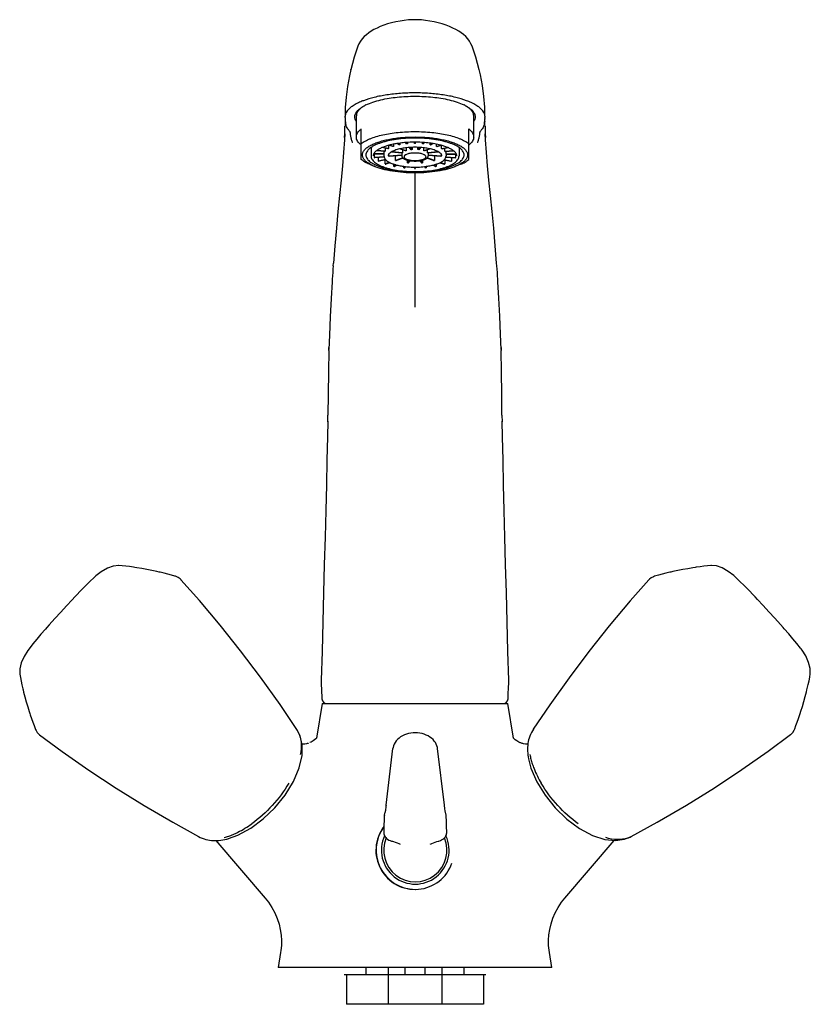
# Model space of a CAD drawing. Header units: millimetres. Extents: x 8 to 375, y -5 to 381.
# Tile 3 of 4: x 8 to 170, y 179 to 381. Entities that reach past the tile are written whole.
import ezdxf

# ---------------------------------------------------------------- set-up
doc = ezdxf.new("R2010")
doc.units = ezdxf.units.MM
doc.header["$LTSCALE"] = 23.1
doc.layers.get('0').update_dxf_attribs({"linetype": 'CONTINUOUS'})
doc.layers.add('ACHSEN', color=7, linetype='CONTINUOUS')
doc.layers.add('FLAECHEN', color=7, linetype='CONTINUOUS')

msp = doc.modelspace()

# ---------------------------------------------------------------- linework, layer by layer
at = {"color": 7, "linetype": 'CONTINUOUS'}
for p, q in [((74.72, 361), (74.72, 361.05)), ((74.72, 360.81), (74.72, 360.92)), ((77.02, 356.82), (77.02, 361.14)), ((101.02, 356.82), (101.02, 361.14)), ((103.32, 360.92), (103.31, 360.81)), ((103.31, 360.6), (103.31, 360.48)), ((74.71, 359.96), (74.71, 359.94)), ((74.71, 359.69), (74.71, 359.69)), ((78.02, 352.19), (78.02, 358.46)), ((100.02, 352.19), (100.02, 358.46)), ((103.32, 359.96), (103.32, 359.94)), ((103.33, 359.69), (103.33, 359.69)), ((79.93, 354.62), (80.02, 354.54)), ((80.02, 354.68), (80.02, 352.96)), ((83.47, 354.4), (82.24, 354.64)), ((83.57, 354.45), (82.37, 354.69)), ((82.91, 354.51), (82.91, 353.93)), ((83.57, 355.1), (83.57, 354.45)), ((84.46, 354.85), (83.66, 355.12)), ((84.6, 354.9), (83.82, 355.16)), ((84.6, 355.34), (84.6, 354.9)), ((85.76, 355.2), (85.31, 355.47)), ((85.93, 355.24), (85.49, 355.5)), ((85.93, 355.56), (85.93, 355.24)), ((87.18, 354.02), (86.01, 354.41)), ((87.28, 355.43), (87.08, 355.68)), ((87.18, 354.61), (87.18, 354.02)), ((87.47, 355.45), (87.28, 355.69)), ((87.47, 355.71), (87.47, 355.45)), ((88.22, 354.22), (87.87, 354.67)), ((88.42, 354.24), (88.07, 354.68)), ((88.42, 354.7), (88.42, 354.24)), ((88.92, 355.51), (88.92, 355.75)), ((89.12, 355.51), (89.12, 355.75)), ((89.62, 354.24), (89.62, 354.7)), ((89.97, 354.68), (89.62, 354.24)), ((90.16, 354.67), (89.81, 354.22)), ((90.56, 355.45), (90.56, 355.71)), ((90.56, 355.45), (90.76, 355.69)), ((90.76, 355.43), (90.95, 355.68)), ((90.85, 354.02), (90.85, 354.61)), ((92.02, 354.41), (90.85, 354.02)), ((92.1, 355.24), (92.1, 355.56)), ((92.1, 355.24), (92.55, 355.5)), ((92.28, 355.2), (92.73, 355.47)), ((93.44, 354.9), (93.44, 355.34)), ((93.44, 354.9), (94.21, 355.16)), ((93.58, 354.85), (94.37, 355.12)), ((94.47, 354.45), (94.47, 355.1)), ((94.47, 354.45), (95.66, 354.69)), ((94.57, 354.4), (95.79, 354.64)), ((95.12, 353.93), (95.12, 354.51)), ((98.02, 354.68), (98.02, 352.96)), ((98.1, 354.62), (98.02, 354.54)), ((82.67, 353.31), (80.54, 353.31)), ((82.67, 353.37), (80.57, 353.37)), ((80.73, 352.62), (80.73, 353.31)), ((82.68, 352.79), (80.73, 352.62)), ((82.7, 352.73), (80.78, 352.55)), ((82.86, 353.87), (81.15, 354.02)), ((82.91, 353.93), (81.23, 354.09)), ((81.56, 351.91), (81.56, 352.62)), ((82.67, 353.89), (82.67, 353.37)), ((82.67, 353.34), (82.67, 352.96)), ((83.68, 352.89), (83.68, 353.36)), ((86.32, 353.13), (83.68, 352.89)), ((86.32, 353.06), (83.73, 352.82)), ((86.38, 353.54), (84.16, 353.75)), ((86.44, 353.61), (84.26, 353.81)), ((85.06, 352.03), (85.06, 352.94)), ((86.52, 352.53), (85.06, 352.03)), ((86.6, 352.47), (85.2, 351.99)), ((87.04, 353.97), (85.84, 354.38)), ((86.32, 353.55), (86.32, 352.96)), ((86.44, 354.17), (86.44, 353.61)), ((92.19, 354.38), (91, 353.97)), ((92.83, 351.99), (91.43, 352.47)), ((92.98, 352.03), (91.51, 352.53)), ((91.6, 353.61), (91.6, 354.17)), ((93.77, 353.81), (91.6, 353.61)), ((93.88, 353.75), (91.65, 353.54)), ((91.72, 353.55), (91.72, 352.96)), ((94.35, 352.89), (91.72, 353.13)), ((94.3, 352.82), (91.72, 353.06)), ((92.98, 352.94), (92.98, 352.03)), ((94.35, 353.36), (94.35, 352.89)), ((95.12, 353.93), (96.8, 354.09)), ((95.18, 353.87), (96.88, 354.02)), ((95.33, 352.73), (97.25, 352.55)), ((95.35, 352.79), (97.3, 352.62)), ((95.37, 353.37), (95.37, 353.89)), ((95.37, 353.37), (97.46, 353.37)), ((95.37, 353.34), (95.37, 352.96)), ((95.37, 353.31), (97.49, 353.31)), ((96.47, 352.62), (96.47, 351.91)), ((97.3, 353.31), (97.3, 352.62)), ((79.7, 351.24), (80.67, 350.83)), ((83.01, 352.19), (81.56, 351.91)), ((83.08, 352.13), (81.66, 351.85)), ((82.9, 351.3), (82.9, 352.09)), ((83.83, 351.61), (82.9, 351.3)), ((83.94, 351.55), (83.04, 351.25)), ((84.66, 350.82), (84.66, 351.27)), ((85.16, 351.12), (84.66, 350.82)), ((84.83, 350.79), (85.31, 351.08)), ((86.71, 350.52), (86.71, 350.81)), ((86.91, 350.79), (86.71, 350.52)), ((87.1, 350.76), (86.9, 350.51)), ((87.5, 351.53), (87.5, 352.08)), ((87.87, 352), (87.5, 351.53)), ((87.69, 351.51), (88.05, 351.97)), ((88.92, 350.66), (88.92, 350.42)), ((89.12, 350.42), (89.12, 350.66)), ((89.98, 351.97), (90.34, 351.51)), ((90.54, 351.53), (90.17, 352)), ((90.54, 352.08), (90.54, 351.53)), ((90.93, 350.76), (91.13, 350.51)), ((91.12, 350.79), (91.33, 350.52)), ((91.33, 350.81), (91.33, 350.52)), ((92.72, 351.08), (93.21, 350.79)), ((92.88, 351.12), (93.38, 350.82)), ((93.38, 351.27), (93.38, 350.82)), ((94.09, 351.55), (94.99, 351.25)), ((94.21, 351.61), (95.13, 351.3)), ((94.96, 352.13), (96.37, 351.85)), ((95.02, 352.19), (96.47, 351.91)), ((95.13, 352.09), (95.13, 351.3)), ((98.33, 351.24), (97.36, 350.83)), ((71.19, 298.6), (71.22, 299.92)), ((106.81, 299.92), (106.84, 298.6)), ((41.15, 266.27), (41.16, 266.26)), ((136.83, 266.23), (136.83, 266.24)), ((138.02, 266.98), (138.02, 266.98)), ((70.02, 240.95), (108.02, 240.95)), ((11.39, 235.67), (11.39, 235.67)), ((113.22, 235.72), (113.23, 235.74)), ((12.24, 234.54), (12.24, 234.55)), ((165.83, 234.6), (165.82, 234.59)), ((83.1, 220.18), (84.5, 231.74)), ((95.03, 220.18), (93.63, 231.74)), ((110.8, 232.85), (110.79, 232.86)), ((82.77, 218.12), (82.89, 218.76)), ((95.37, 218.12), (95.24, 218.76)), ((44.75, 213.77), (44.73, 213.78)), ((84.4, 212.79), (84.4, 212.79)), ((85.97, 212.19), (85.97, 212.19)), ((92.16, 212.19), (92.16, 212.19)), ((93.74, 212.79), (93.74, 212.79)), ((58.37, 201.18), (58.37, 201.18)), ((119.67, 201.18), (119.67, 201.18)), ((61.53, 190.03), (61.53, 190.02)), ((116.5, 190.03), (116.5, 190.02)), ((117.02, 186.95), (61.02, 186.95)), ((103.52, 185.45), (74.52, 185.45)), ((103.02, 179.45), (75.02, 179.45))]:
    msp.add_line(p, q, dxfattribs=at)
at = {"color": 2, "linetype": 'CONTINUOUS'}
for p, q in [((75.02, 185.45), (75.02, 179.45)), ((79.02, 185.45), (79.02, 186.95)), ((83.52, 186.95), (83.52, 179.45)), ((87.02, 185.45), (87.02, 186.95)), ((91.02, 186.95), (91.02, 185.45)), ((94.52, 186.95), (94.52, 179.45)), ((99.02, 186.95), (99.02, 185.45)), ((103.02, 185.45), (103.02, 179.45))]:
    msp.add_line(p, q, dxfattribs=at)
at = {"color": 7, "linetype": 'CONTINUOUS'}
for points in [[(28.41, 269.18), (27.3, 269.07), (26.09, 268.63), (24.84, 267.91), (23.73, 267.06), (23.47, 266.83)], [(31.73, 268.79), (31.45, 268.84), (30.63, 268.96), (29.85, 269.05), (29.12, 269.13), (28.39, 269.18)], [(36.67, 267.85), (36.21, 267.95), (35.19, 268.17), (34.17, 268.37), (33.15, 268.55), (32.12, 268.73), (31.73, 268.79)], [(40.01, 266.98), (39.91, 267.01), (39.2, 267.22), (38.45, 267.42), (37.68, 267.62), (36.89, 267.8), (36.67, 267.85)], [(141.36, 267.85), (141.11, 267.8), (140.33, 267.61), (139.57, 267.42), (138.82, 267.21), (138.02, 266.98)], [(146.3, 268.79), (145.85, 268.72), (144.83, 268.54), (143.8, 268.35), (142.78, 268.15), (141.77, 267.94), (141.36, 267.85)], [(149.65, 269.18), (149.55, 269.18), (148.87, 269.12), (148.13, 269.05), (147.35, 268.95), (146.53, 268.83), (146.3, 268.79)], [(154.56, 266.83), (154.23, 267.13), (153.11, 267.98), (151.87, 268.68), (150.69, 269.09), (149.63, 269.18)], [(23.47, 266.83), (23.36, 266.72), (22.49, 265.89), (21.59, 265), (20.67, 264.06), (19.72, 263.06), (19.45, 262.77)], [(41.16, 266.26), (40.97, 266.45), (40.58, 266.73), (40.13, 266.94), (40.01, 266.98)], [(64.83, 235.67), (61.42, 240.73), (57.43, 246.35), (53.35, 251.76), (49.18, 256.99), (44.93, 262.03), (41.15, 266.27)], [(136.83, 266.24), (133.06, 261.98), (128.76, 256.87), (124.58, 251.63), (120.52, 246.24), (116.59, 240.72), (113.22, 235.72)], [(138.02, 266.98), (137.79, 266.9), (137.35, 266.67), (136.97, 266.38), (136.83, 266.23)], [(158.58, 262.77), (158.26, 263.12), (157.31, 264.12), (156.38, 265.07), (155.48, 265.95), (154.56, 266.83)], [(19.45, 262.77), (18.92, 262.2), (17.73, 260.92), (16.55, 259.63), (15.37, 258.33), (14.2, 257.04), (13.74, 256.52)], [(164.3, 256.52), (163.78, 257.1), (162.6, 258.4), (161.42, 259.7), (160.24, 260.99), (159.05, 262.27), (158.58, 262.77)], [(13.74, 256.52), (13.42, 256.17), (12.51, 255.13), (11.65, 254.13), (10.85, 253.15), (10.06, 252.15)], [(167.98, 252.15), (167.88, 252.28), (167.13, 253.22), (166.33, 254.19), (165.47, 255.2), (164.55, 256.24), (164.3, 256.52)], [(10.06, 252.15), (9.79, 251.79), (9.04, 250.61), (8.46, 249.31), (8.15, 248.09), (8.16, 247.03)], [(169.88, 247.03), (169.87, 248.14), (169.54, 249.38), (168.93, 250.7), (168.18, 251.88), (167.98, 252.15)], [(8.15, 247.05), (8.17, 246.96), (8.29, 246.28), (8.43, 245.55), (8.6, 244.78), (8.79, 243.98), (8.85, 243.76)], [(69.85, 245.77), (69.85, 245.65), (69.85, 245.41), (69.85, 245.16), (69.85, 245.1)], [(108.18, 245.1), (108.18, 245.25), (108.19, 245.49), (108.18, 245.74), (108.18, 245.77)], [(169.19, 243.76), (169.26, 244.03), (169.45, 244.83), (169.62, 245.6), (169.76, 246.33), (169.88, 247.05)], [(8.84, 243.76), (8.96, 243.31), (9.23, 242.31), (9.51, 241.3), (9.8, 240.31), (10.1, 239.31), (10.22, 238.92)], [(167.81, 238.92), (167.95, 239.37), (168.26, 240.36), (168.55, 241.36), (168.82, 242.37), (169.09, 243.37), (169.19, 243.76)], [(10.22, 238.92), (10.3, 238.68), (10.55, 237.91), (10.82, 237.17), (11.09, 236.44), (11.39, 235.67)], [(166.64, 235.67), (166.68, 235.76), (166.95, 236.46), (167.22, 237.18), (167.49, 237.93), (167.74, 238.71), (167.81, 238.92)], [(11.39, 235.67), (11.5, 235.44), (11.76, 235.03), (12.08, 234.67), (12.24, 234.54)], [(62.45, 222.25), (64.13, 224.99), (65.33, 227.78), (65.92, 230.36), (65.94, 232.54), (65.52, 234.33), (64.82, 235.66)], [(165.82, 234.59), (166.02, 234.76), (166.35, 235.13), (166.59, 235.56), (166.64, 235.67)], [(12.24, 234.55), (16.81, 231.18), (22.29, 227.35), (27.89, 223.65), (33.62, 220.09), (39.47, 216.68), (44.75, 213.77)], [(68.97, 234.06), (68.99, 234.11), (68.99, 234.1), (68.94, 234.04), (68.85, 233.91), (68.71, 233.75), (68.49, 233.55), (68.19, 233.32), (67.78, 233.08), (67.52, 232.96)], [(93.63, 231.74), (93.6, 231.94), (93.51, 232.29), (93.37, 232.63), (93.19, 232.97), (92.97, 233.29), (92.7, 233.59), (92.4, 233.86), (92.06, 234.11), (91.7, 234.33), (91.3, 234.52), (90.88, 234.68), (90.45, 234.81), (90, 234.9), (89.54, 234.95), (89.07, 234.97), (88.61, 234.95), (88.15, 234.9), (87.7, 234.81), (87.26, 234.69), (86.85, 234.53), (86.45, 234.34), (86.08, 234.12), (85.75, 233.87), (85.44, 233.6), (85.18, 233.3), (84.95, 232.98), (84.77, 232.65), (84.63, 232.3), (84.54, 231.96), (84.5, 231.74)], [(110.55, 232.95), (110.25, 233.08), (109.84, 233.32), (109.54, 233.54), (109.33, 233.74), (109.19, 233.91), (109.09, 234.03), (109.05, 234.1)], [(133.23, 213.75), (138.58, 216.7), (144.53, 220.17), (150.29, 223.75), (155.87, 227.44), (161.27, 231.22), (165.83, 234.6)], [(66.83, 232.74), (66.45, 232.67), (66, 232.65), (65.92, 232.66)], [(67.26, 232.86), (67.13, 232.82), (66.97, 232.77), (66.84, 232.74)], [(110.79, 232.86), (110.69, 232.89), (110.58, 232.93), (110.55, 232.95)], [(111.2, 232.74), (111.08, 232.77), (110.93, 232.81), (110.8, 232.85)], [(112.14, 232.66), (112.04, 232.65), (111.59, 232.67), (111.21, 232.74)], [(112.24, 229.65), (112.74, 227.72), (113.94, 224.94)], [(113.94, 224.94), (115.61, 222.21), (117.69, 219.64), (120.09, 217.33)], [(55.42, 215.45), (57.99, 217.36), (60.37, 219.66), (62.45, 222.25)], [(83.1, 220.18), (83.07, 219.95), (83.03, 219.63), (82.99, 219.34), (82.95, 219.1), (82.91, 218.88), (82.89, 218.76)], [(95.24, 218.76), (95.22, 218.88), (95.18, 219.09), (95.15, 219.34), (95.11, 219.62), (95.06, 219.94), (95.03, 220.18)], [(82.74, 217.93), (82.72, 217.61), (82.7, 217.17), (82.68, 216.77), (82.67, 216.4), (82.65, 216.05), (82.65, 215.71), (82.64, 215.39), (82.64, 215.07), (82.64, 214.74), (82.64, 214.53)], [(82.77, 218.12), (82.76, 218.07), (82.74, 217.97), (82.74, 217.93)], [(95.39, 217.93), (95.39, 217.96), (95.38, 218.06), (95.37, 218.12)], [(95.5, 214.53), (95.5, 214.75), (95.5, 215.08), (95.49, 215.4), (95.49, 215.72), (95.48, 216.05), (95.47, 216.41), (95.45, 216.78), (95.43, 217.18), (95.41, 217.62), (95.39, 217.93)], [(120.09, 217.33), (122.66, 215.41), (125.33, 213.97), (127.85, 213.15), (130.02, 212.93), (131.84, 213.19), (133.23, 213.76)], [(50.88, 213.34), (52.76, 214.01), (55.42, 215.45)], [(82.64, 214.54), (82.64, 214.49), (82.66, 214.29), (82.71, 214.1), (82.78, 213.91), (82.89, 213.72), (83.03, 213.53), (83.21, 213.36), (83.42, 213.2), (83.67, 213.05), (83.95, 212.93), (84.23, 212.83), (84.4, 212.79)], [(93.74, 212.79), (93.91, 212.84), (94.2, 212.93), (94.47, 213.06), (94.72, 213.2), (94.93, 213.36), (95.1, 213.54), (95.25, 213.72), (95.35, 213.91), (95.43, 214.1), (95.48, 214.29), (95.5, 214.49), (95.5, 214.54)], [(84.4, 212.79), (84.64, 212.72), (84.99, 212.61), (85.35, 212.48), (85.7, 212.32), (85.97, 212.19)], [(92.16, 212.19), (92.44, 212.32), (92.79, 212.48), (93.15, 212.61), (93.5, 212.72), (93.74, 212.79)], [(58.37, 201.18), (59.03, 200.33), (59.74, 199.26), (60.34, 198.15), (60.83, 197.02), (61.2, 195.87), (61.47, 194.73), (61.63, 193.61), (61.71, 192.52), (61.69, 191.47), (61.6, 190.48), (61.53, 190.03)], [(116.5, 190.03), (116.43, 190.5), (116.34, 191.5), (116.33, 192.54), (116.4, 193.63), (116.57, 194.76), (116.84, 195.9), (117.22, 197.04), (117.71, 198.18), (118.3, 199.28), (119.01, 200.35), (119.67, 201.18)]]:
    msp.add_lwpolyline(points, dxfattribs=at)
for centre, radius, start, end in [((79.23, 362.24), 1.47, 161.3471, 165.4987), ((82.79, 355.47), 8.78, 115.6574, 118.039), ((95.14, 355.27), 9, 61.9833, 64.3134), ((98.79, 362.23), 1.48, 14.5199, 18.6338), ((75.98, 360.98), 1.26, 176.9495, 178.3959), ((93.84, 361.09), 19.12, 180.8285, 181.8256), ((82, 360.71), 7.28, 181.8043, 183.4682), ((78.96, 362.72), 2.33, 213.7177, 214.3583), ((78.87, 362.36), 1.35, 176.6046, 179.9984), ((78.87, 362.36), 1.35, 180.0003, 181.9352), ((99.17, 362.36), 1.35, 0.0016, 3.3954), ((99.17, 362.36), 1.35, 358.0652, 359.9997), ((99.07, 362.72), 2.33, 325.6391, 326.2823), ((95.98, 360.71), 7.33, 356.529, 358.1906), ((83.29, 361.11), 20.02, 358.5324, 359.158), ((100.36, 360.95), 2.96, 359.3745, 0.0103), ((80.32, 360.61), 5.59, 183.467, 185.7049), ((79.36, 360.51), 4.63, 185.6805, 191.3693), ((98.83, 360.48), 4.47, 348.542, 351.5337), ((98.52, 360.53), 4.78, 351.5359, 354.2462), ((97.74, 360.61), 5.57, 354.2749, 356.5301), ((47.46, 346.91), 30.08, 17.0955, 18.3805), ((85.39, 351.26), 3.68, 119.7366, 121.5481), ((87.05, 347.5), 7.8, 108.3325, 109.4309), ((88.33, 342.64), 12.82, 100.7757, 101.5648), ((89.01, 330.77), 24.99, 90.219, 94.4383), ((88.92, 338.57), 16.94, 94.9081, 95.5642), ((89.02, 338.44), 16.27, 89.9954, 94.0397), ((89.02, 330.44), 25.31, 89.7735, 90.2264), ((89.02, 336.95), 18.56, 89.6914, 90.3086), ((89.02, 338.6), 16.11, 85.9399, 90.0251), ((89.03, 331.07), 24.69, 85.5364, 89.8063), ((89.11, 338.57), 16.94, 84.4358, 85.0919), ((89.73, 342.74), 12.72, 78.4322, 79.2274), ((91.01, 347.59), 7.7, 70.5622, 71.6744), ((92.68, 351.32), 3.61, 58.4356, 60.2797), ((130.57, 346.91), 30.08, 161.6195, 162.9045), ((82.22, 353.73), 1.86, 216.7844, 219.3681), ((83.41, 353.34), 0.744, 177.363, 179.9992), ((83.97, 353.05), 1.39, 140.1887, 143.6588), ((84.65, 353.59), 1.2, 216.0761, 220.0764), ((88.19, 350.83), 3.34, 107.6003, 110.1632), ((88.98, 347.03), 7.23, 94.4678, 96.0046), ((89.06, 347.09), 7.17, 83.9887, 85.5389), ((89.87, 350.92), 3.25, 69.7987, 72.4378), ((93.4, 353.58), 1.18, 319.8775, 323.97), ((94.08, 353.06), 1.36, 36.3066, 39.8459), ((94.62, 353.34), 0.744, 0.0008, 2.637), ((95.83, 353.71), 1.83, 320.6128, 323.2347), ((84.13, 356.13), 4.94, 238.6835, 240.0319), ((86.36, 361.19), 10.48, 250.7098, 251.5268), ((88.08, 367.72), 17.24, 258.5365, 259.1231), ((87.32, 358.4), 6.76, 250.4848, 251.7518), ((88.89, 373.23), 22.81, 264.5202, 265.0074), ((88.93, 366.1), 14.64, 264.3843, 265.1434), ((89.02, 368.79), 18.13, 269.6837, 270.3163), ((89.02, 375.41), 25, 269.7708, 270.2292), ((89.1, 366.1), 14.64, 274.8566, 275.6157), ((89.15, 373.23), 22.81, 274.9926, 275.4798), ((90.75, 358.31), 6.66, 288.2391, 289.5244), ((89.97, 367.63), 17.15, 280.8752, 281.4652), ((91.7, 361.1), 10.38, 288.4694, 289.294), ((93.94, 356.07), 4.87, 299.9591, 301.3255), ((70.98, 241.95), 1, 182.2254, 270), ((107.05, 241.95), 1, 270, 357.7747), ((61.06, 233.18), 4.52, 27.7975, 33.219), ((60.58, 232.92), 5.06, 24.1752, 27.8214), ((125.55, 232.89), 13.24, 190.3213, 194.4599), ((127.49, 233.37), 15.24, 194.4059, 198.1664), ((46.46, 226.3), 13.24, 285.4632, 289.6018), ((45.81, 228.19), 15.24, 289.5478, 293.3083), ((89.07, 210.96), 6.47, 157.2106, 22.7894), ((130.88, 218.24), 5.06, 289.0333, 292.6795), ((131.09, 217.73), 4.52, 292.6556, 298.0771), ((89.07, 210.96), 3.35, 21.7067, 22.4973)]:
    msp.add_arc(centre, radius, start, end, dxfattribs=at)
for points, knots in [([(89.02, 365.84), (88.03, 365.84), (86.1, 365.77), (83.31, 365.47), (80.76, 364.99), (79.18, 364.52), (78.46, 364.25)], [0, 0, 0, 0, 0.275037, 0.539679, 0.784124, 1, 1, 1, 1]), ([(82.05, 364.42), (83.15, 364.67), (85.46, 365.04), (87.8, 365.16), (89.02, 365.16)], [0, 0, 0, 0, 0.479501, 1, 1, 1, 1]), ([(99.58, 364.25), (98.85, 364.52), (97.27, 364.99), (94.72, 365.47), (91.93, 365.77), (90, 365.84), (89.02, 365.84)], [0, 0, 0, 0, 0.215876, 0.460321, 0.724963, 1, 1, 1, 1]), ([(89.02, 365.16), (90.23, 365.16), (92.57, 365.04), (94.89, 364.67), (95.98, 364.42)], [0, 0, 0, 0, 0.520499, 1, 1, 1, 1]), ([(77.23, 363.72), (76.93, 363.57), (76.37, 363.25), (75.48, 362.6), (74.97, 361.97), (74.82, 361.53)], [0, 0, 0, 0, 0.308714, 0.576224, 1, 1, 1, 1]), ([(76.78, 361.39), (76.82, 361.5), (77.04, 362.01), (77.44, 362.4), (77.78, 362.66)], [0, 0, 0, 0, 0.21775, 1, 1, 1, 1]), ([(78.46, 364.25), (78.35, 364.21), (77.93, 364.05), (77.53, 363.87), (77.23, 363.72)], [0, 0, 0, 0, 0.262081, 1, 1, 1, 1]), ([(77.71, 362.51), (77.69, 362.49), (77.6, 362.41), (77.52, 362.32), (77.46, 362.25)], [0, 0, 0, 0, 0.258373, 1, 1, 1, 1]), ([(78.68, 363.22), (78.49, 363.11), (78.16, 362.9), (77.85, 362.64), (77.71, 362.51)], [0, 0, 0, 0, 0.529169, 1, 1, 1, 1]), ([(77.78, 362.66), (77.85, 362.71), (78.13, 362.92), (78.43, 363.1), (78.66, 363.22)], [0, 0, 0, 0, 0.233567, 1, 1, 1, 1]), ([(78.99, 363.39), (79.44, 363.61), (80.45, 364), (81.49, 364.29), (82.05, 364.42)], [0, 0, 0, 0, 0.465734, 1, 1, 1, 1]), ([(95.98, 364.42), (96.54, 364.29), (97.58, 364), (98.59, 363.61), (99.04, 363.39)], [0, 0, 0, 0, 0.534266, 1, 1, 1, 1]), ([(100.32, 362.51), (100.19, 362.64), (99.88, 362.9), (99.54, 363.11), (99.36, 363.22)], [0, 0, 0, 0, 0.47082, 1, 1, 1, 1]), ([(99.37, 363.22), (99.45, 363.18), (99.76, 363.01), (100.05, 362.82), (100.25, 362.66)], [0, 0, 0, 0, 0.266714, 1, 1, 1, 1]), ([(100.8, 363.72), (100.71, 363.77), (100.31, 363.96), (99.89, 364.13), (99.58, 364.25)], [0, 0, 0, 0, 0.237887, 1, 1, 1, 1]), ([(100.25, 362.66), (100.38, 362.57), (100.79, 362.22), (101.14, 361.76), (101.25, 361.39)], [0, 0, 0, 0, 0.28958, 1, 1, 1, 1]), ([(100.57, 362.25), (100.55, 362.27), (100.47, 362.36), (100.39, 362.45), (100.32, 362.51)], [0, 0, 0, 0, 0.241899, 1, 1, 1, 1]), ([(103.22, 361.53), (103.06, 361.97), (102.55, 362.6), (101.67, 363.25), (101.11, 363.57), (100.8, 363.72)], [0, 0, 0, 0, 0.42378, 0.691289, 1, 1, 1, 1]), ([(74.82, 361.53), (74.8, 361.49), (74.75, 361.33), (74.73, 361.17), (74.72, 361.05)], [0, 0, 0, 0, 0.255401, 1, 1, 1, 1]), ([(76.72, 360.95), (76.72, 360.99), (76.72, 361.14), (76.75, 361.28), (76.78, 361.39)], [0, 0, 0, 0, 0.247202, 1, 1, 1, 1]), ([(77.01, 360.04), (76.92, 360.18), (76.77, 360.47), (76.72, 360.8), (76.72, 360.95)], [0, 0, 0, 0, 0.520205, 1, 1, 1, 1]), ([(77.03, 361.42), (77.01, 361.44), (76.96, 361.52), (76.92, 361.6), (76.89, 361.66)], [0, 0, 0, 0, 0.256127, 1, 1, 1, 1]), ([(77.46, 362.25), (77.39, 362.16), (77.27, 361.99), (77.12, 361.71), (77.04, 361.42), (77.02, 361.23), (77.02, 361.14)], [0, 0, 0, 0, 0.274935, 0.529242, 0.768584, 1, 1, 1, 1]), ([(101.02, 361.14), (101.02, 361.23), (101, 361.42), (100.91, 361.71), (100.77, 361.99), (100.64, 362.16), (100.57, 362.25)], [0, 0, 0, 0, 0.231424, 0.470771, 0.725076, 1, 1, 1, 1]), ([(101.01, 361.42), (101.02, 361.44), (101.07, 361.52), (101.11, 361.6), (101.14, 361.66)], [0, 0, 0, 0, 0.256127, 1, 1, 1, 1]), ([(101.32, 360.95), (101.32, 360.8), (101.26, 360.47), (101.11, 360.18), (101.02, 360.04)], [0, 0, 0, 0, 0.479795, 1, 1, 1, 1]), ([(101.25, 361.39), (101.26, 361.35), (101.3, 361.21), (101.32, 361.06), (101.32, 360.95)], [0, 0, 0, 0, 0.25473, 1, 1, 1, 1]), ([(103.31, 361.05), (103.31, 361.09), (103.3, 361.25), (103.26, 361.41), (103.22, 361.53)], [0, 0, 0, 0, 0.246215, 1, 1, 1, 1]), ([(103.31, 361.05), (103.31, 361.04), (103.32, 361.03), (103.32, 361.01), (103.32, 361)], [0, 0, 0, 0, 0.417945, 1, 1, 1, 1]), ([(74.95, 359.12), (74.94, 359.16), (74.89, 359.32), (74.85, 359.48), (74.82, 359.6)], [0, 0, 0, 0, 0.25326, 1, 1, 1, 1]), ([(75.22, 358.56), (75.19, 358.61), (75.08, 358.79), (75, 358.98), (74.95, 359.12)], [0, 0, 0, 0, 0.261824, 1, 1, 1, 1]), ([(75.82, 357.64), (75.81, 357.72), (75.73, 357.89), (75.56, 358.1), (75.39, 358.33), (75.28, 358.49), (75.22, 358.56)], [0, 0, 0, 0, 0.227957, 0.483302, 0.743878, 1, 1, 1, 1]), ([(77.02, 356.82), (77.02, 356.89), (77.03, 357.03), (77.09, 357.32), (77.26, 357.68), (77.59, 358.09), (77.86, 358.34), (78.02, 358.46)], [0, 0, 0, 0, 0.106485, 0.215054, 0.445532, 0.704583, 1, 1, 1, 1]), ([(100.02, 358.46), (100.17, 358.34), (100.45, 358.09), (100.77, 357.68), (100.94, 357.32), (101.01, 357.03), (101.02, 356.89), (101.02, 356.82)], [0, 0, 0, 0, 0.295417, 0.554468, 0.784946, 0.893515, 1, 1, 1, 1]), ([(102.81, 358.56), (102.76, 358.49), (102.65, 358.33), (102.47, 358.1), (102.31, 357.89), (102.22, 357.72), (102.22, 357.64)], [0, 0, 0, 0, 0.256121, 0.516693, 0.772025, 1, 1, 1, 1]), ([(103.08, 359.12), (103.07, 359.08), (102.99, 358.88), (102.9, 358.69), (102.81, 358.56)], [0, 0, 0, 0, 0.241213, 1, 1, 1, 1]), ([(103.21, 359.6), (103.2, 359.56), (103.17, 359.4), (103.12, 359.24), (103.08, 359.12)], [0, 0, 0, 0, 0.247318, 1, 1, 1, 1]), ([(76, 356.4), (75.97, 356.5), (75.93, 356.7), (75.86, 357.12), (75.83, 357.43), (75.82, 357.64)], [0, 0, 0, 0, 0.253456, 0.503277, 1, 1, 1, 1]), ([(78.02, 355.18), (77.86, 355.3), (77.59, 355.54), (77.26, 355.95), (77.09, 356.31), (77.03, 356.6), (77.02, 356.75), (77.02, 356.82)], [0, 0, 0, 0, 0.295417, 0.554468, 0.784946, 0.893515, 1, 1, 1, 1]), ([(78.02, 355.47), (78.14, 355.56), (78.4, 355.75), (78.83, 356.01), (79.32, 356.25), (80.06, 356.57), (81.1, 356.93), (82.48, 357.29), (83.99, 357.57), (85.61, 357.78), (87.29, 357.91), (88.44, 357.93), (89.02, 357.93)], [0, 0, 0, 0, 0.04041, 0.084443, 0.132088, 0.183293, 0.295856, 0.420748, 0.55603, 0.6994, 0.848295, 1, 1, 1, 1]), ([(89.02, 356.59), (88.36, 356.59), (87.08, 356.55), (85.21, 356.36), (83.74, 356.09), (82.66, 355.82), (81.93, 355.59), (81.26, 355.35), (80.68, 355.08), (80.17, 354.79), (79.74, 354.49), (79.4, 354.17), (79.15, 353.84), (79, 353.5), (78.97, 353.26), (78.97, 353.15)], [0, 0, 0, 0, 0.17463, 0.343344, 0.50057, 0.573318, 0.64142, 0.704435, 0.762025, 0.813989, 0.860311, 0.901226, 0.937328, 0.969702, 1, 1, 1, 1]), ([(80, 355.15), (80.26, 355.29), (80.82, 355.55), (81.75, 355.87), (82.78, 356.16), (83.91, 356.4), (85.11, 356.59), (86.82, 356.77), (89.02, 356.86), (91.21, 356.77), (92.92, 356.59), (94.13, 356.4), (95.25, 356.16), (96.29, 355.87), (97.21, 355.55), (97.77, 355.29), (98.03, 355.15)], [0, 0, 0, 0, 0.047402, 0.100416, 0.158559, 0.221186, 0.287531, 0.35674, 0.499996, 0.643252, 0.712462, 0.778808, 0.841436, 0.89958, 0.952596, 1, 1, 1, 1]), ([(89.02, 357.93), (89.59, 357.93), (90.74, 357.91), (92.43, 357.78), (94.04, 357.57), (95.56, 357.29), (96.93, 356.93), (97.97, 356.57), (98.71, 356.25), (99.2, 356.01), (99.63, 355.75), (99.9, 355.56), (100.02, 355.47)], [0, 0, 0, 0, 0.151705, 0.3006, 0.44397, 0.579252, 0.704144, 0.816707, 0.867912, 0.915557, 0.95959, 1, 1, 1, 1]), ([(99.07, 353.15), (99.07, 353.26), (99.03, 353.5), (98.88, 353.84), (98.63, 354.17), (98.29, 354.49), (97.87, 354.79), (97.36, 355.08), (96.77, 355.35), (96.11, 355.59), (95.38, 355.82), (94.29, 356.09), (92.82, 356.36), (90.96, 356.55), (89.67, 356.59), (89.02, 356.59)], [0, 0, 0, 0, 0.030298, 0.062672, 0.098774, 0.139689, 0.18601, 0.237974, 0.295564, 0.358579, 0.426681, 0.499428, 0.656655, 0.82537, 1, 1, 1, 1]), ([(101.02, 356.82), (101.02, 356.75), (101.01, 356.6), (100.94, 356.31), (100.77, 355.95), (100.45, 355.54), (100.17, 355.3), (100.02, 355.18)], [0, 0, 0, 0, 0.106485, 0.215054, 0.445532, 0.704583, 1, 1, 1, 1]), ([(102.22, 357.64), (102.2, 357.43), (102.17, 357.12), (102.11, 356.7), (102.06, 356.5), (102.03, 356.4)], [0, 0, 0, 0, 0.496723, 0.746544, 1, 1, 1, 1]), ([(76.3, 355.69), (76.29, 355.69), (76.25, 355.71), (76.22, 355.73), (76.21, 355.75)], [0, 0, 0, 0, 0.358584, 1, 1, 1, 1]), ([(78.27, 353.15), (78.27, 353.24), (78.29, 353.42), (78.37, 353.69), (78.51, 353.95), (78.71, 354.21), (78.96, 354.46), (79.26, 354.7), (79.61, 354.94), (79.87, 355.08), (80, 355.15)], [0, 0, 0, 0, 0.095833, 0.195343, 0.301658, 0.417278, 0.544011, 0.683002, 0.834913, 1, 1, 1, 1]), ([(82.24, 354.64), (82.03, 354.55), (81.66, 354.37), (81.3, 354.14), (81.15, 354.02)], [0, 0, 0, 0, 0.538074, 1, 1, 1, 1]), ([(83.66, 355.12), (83.41, 355.05), (82.93, 354.91), (82.46, 354.73), (82.24, 354.64)], [0, 0, 0, 0, 0.524186, 1, 1, 1, 1]), ([(85.3, 355.47), (85.16, 355.45), (84.61, 355.35), (84.06, 355.23), (83.66, 355.12)], [0, 0, 0, 0, 0.260997, 1, 1, 1, 1]), ([(87.08, 355.68), (86.93, 355.67), (86.33, 355.62), (85.74, 355.54), (85.3, 355.47)], [0, 0, 0, 0, 0.255954, 1, 1, 1, 1]), ([(87.87, 354.67), (87.52, 354.65), (86.84, 354.58), (86.16, 354.45), (85.84, 354.38)], [0, 0, 0, 0, 0.518834, 1, 1, 1, 1]), ([(92.19, 354.38), (91.87, 354.45), (91.2, 354.58), (90.52, 354.65), (90.16, 354.67)], [0, 0, 0, 0, 0.481166, 1, 1, 1, 1]), ([(92.73, 355.47), (92.59, 355.49), (92, 355.58), (91.4, 355.65), (90.96, 355.68)], [0, 0, 0, 0, 0.243446, 1, 1, 1, 1]), ([(94.37, 355.12), (94.24, 355.16), (93.7, 355.3), (93.15, 355.4), (92.73, 355.47)], [0, 0, 0, 0, 0.238426, 1, 1, 1, 1]), ([(95.8, 354.64), (95.58, 354.73), (95.11, 354.91), (94.63, 355.05), (94.37, 355.12)], [0, 0, 0, 0, 0.475814, 1, 1, 1, 1]), ([(96.88, 354.02), (96.73, 354.14), (96.38, 354.37), (96, 354.55), (95.8, 354.64)], [0, 0, 0, 0, 0.461926, 1, 1, 1, 1]), ([(98.03, 355.15), (98.17, 355.08), (98.42, 354.94), (98.77, 354.7), (99.07, 354.46), (99.32, 354.21), (99.52, 353.95), (99.66, 353.69), (99.75, 353.42), (99.77, 353.24), (99.77, 353.15)], [0, 0, 0, 0, 0.16509, 0.317002, 0.455994, 0.582728, 0.698348, 0.804661, 0.90417, 1, 1, 1, 1]), ([(101.82, 355.75), (101.82, 355.75), (101.8, 355.71), (101.76, 355.7), (101.73, 355.69)], [0, 0, 0, 0, 0.164245, 1, 1, 1, 1]), ([(79.73, 351.3), (79.51, 351.43), (79.12, 351.69), (78.7, 352.09), (78.47, 352.42), (78.36, 352.66), (78.28, 352.9), (78.27, 353.07), (78.27, 353.15)], [0, 0, 0, 0, 0.311178, 0.574703, 0.691029, 0.799079, 0.901146, 1, 1, 1, 1]), ([(78.97, 353.15), (78.97, 353.04), (79, 352.8), (79.15, 352.46), (79.4, 352.13), (79.74, 351.81), (80.17, 351.51), (80.68, 351.22), (81.26, 350.96), (81.93, 350.71), (82.66, 350.48), (83.74, 350.21), (85.21, 349.95), (87.08, 349.76), (88.36, 349.71), (89.02, 349.71)], [0, 0, 0, 0, 0.030298, 0.062672, 0.098774, 0.139689, 0.18601, 0.237974, 0.295564, 0.358579, 0.426681, 0.499428, 0.656655, 0.82537, 1, 1, 1, 1]), ([(80.02, 352.96), (80.02, 352.85), (80.05, 352.61), (80.2, 352.27), (80.44, 351.95), (80.75, 351.65), (81.14, 351.37), (81.6, 351.11), (82.13, 350.86), (82.72, 350.64), (83.37, 350.44), (84.33, 350.2), (85.64, 349.96), (87.3, 349.79), (88.44, 349.75), (89.02, 349.75)], [0, 0, 0, 0, 0.034506, 0.070287, 0.108866, 0.151246, 0.198245, 0.250287, 0.307501, 0.3698, 0.436929, 0.508507, 0.662984, 0.82861, 1, 1, 1, 1]), ([(80.54, 353.3), (80.51, 353.25), (80.48, 353.14), (80.47, 353.02), (80.47, 352.96)], [0, 0, 0, 0, 0.515754, 1, 1, 1, 1]), ([(81.15, 354.02), (81.07, 353.97), (80.94, 353.85), (80.72, 353.63), (80.59, 353.43), (80.54, 353.3)], [0, 0, 0, 0, 0.294309, 0.557627, 1, 1, 1, 1]), ([(82.67, 352.96), (82.67, 352.94), (82.67, 352.86), (82.68, 352.78), (82.7, 352.72)], [0, 0, 0, 0, 0.251209, 1, 1, 1, 1]), ([(82.7, 352.72), (82.73, 352.61), (82.83, 352.39), (82.98, 352.21), (83.07, 352.13)], [0, 0, 0, 0, 0.478105, 1, 1, 1, 1]), ([(84.15, 353.75), (84.05, 353.69), (83.88, 353.57), (83.69, 353.39), (83.6, 353.24), (83.55, 353.15), (83.52, 353.05), (83.52, 352.99), (83.52, 352.96)], [0, 0, 0, 0, 0.33865, 0.611675, 0.725392, 0.825831, 0.91609, 1, 1, 1, 1]), ([(85.84, 354.38), (85.67, 354.34), (85.35, 354.25), (84.9, 354.1), (84.5, 353.94), (84.26, 353.81), (84.15, 353.75)], [0, 0, 0, 0, 0.287966, 0.552387, 0.790492, 1, 1, 1, 1]), ([(86.32, 352.96), (86.32, 352.91), (86.33, 352.82), (86.39, 352.68), (86.48, 352.56), (86.56, 352.5), (86.6, 352.46)], [0, 0, 0, 0, 0.244754, 0.486993, 0.737144, 1, 1, 1, 1]), ([(86.44, 353.61), (86.43, 353.61), (86.41, 353.58), (86.4, 353.56), (86.38, 353.54)], [0, 0, 0, 0, 0.258892, 1, 1, 1, 1]), ([(86.6, 352.46), (86.68, 352.4), (86.88, 352.28), (87.22, 352.15), (87.61, 352.04), (87.9, 351.99), (88.05, 351.97)], [0, 0, 0, 0, 0.202763, 0.437891, 0.705282, 1, 1, 1, 1]), ([(89.02, 353.54), (88.87, 353.54), (88.58, 353.54), (88.16, 353.49), (87.78, 353.42), (87.44, 353.33), (87.16, 353.22), (86.97, 353.1), (86.86, 353), (86.81, 352.93), (86.77, 352.85), (86.77, 352.8), (86.77, 352.78)], [0, 0, 0, 0, 0.174666, 0.343442, 0.500705, 0.641544, 0.762103, 0.860273, 0.901201, 0.937311, 0.969695, 1, 1, 1, 1]), ([(86.77, 352.78), (86.77, 352.74), (86.79, 352.66), (86.83, 352.59), (86.86, 352.55)], [0, 0, 0, 0, 0.466963, 1, 1, 1, 1]), ([(86.86, 352.55), (86.9, 352.51), (87, 352.43), (87.18, 352.32), (87.41, 352.23), (87.68, 352.15), (87.99, 352.09), (88.43, 352.02), (88.78, 352.01), (89.02, 352.01)], [0, 0, 0, 0, 0.076518, 0.169388, 0.278659, 0.403026, 0.540318, 0.687733, 1, 1, 1, 1]), ([(91.27, 352.78), (91.27, 352.8), (91.26, 352.85), (91.22, 352.93), (91.17, 353), (91.06, 353.1), (90.87, 353.22), (90.59, 353.33), (90.25, 353.42), (89.87, 353.49), (89.45, 353.54), (89.16, 353.54), (89.02, 353.54)], [0, 0, 0, 0, 0.030305, 0.062689, 0.098798, 0.139724, 0.237893, 0.35845, 0.499289, 0.656553, 0.825332, 1, 1, 1, 1]), ([(89.02, 349.71), (89.67, 349.71), (90.96, 349.76), (92.82, 349.95), (94.29, 350.21), (95.38, 350.48), (96.11, 350.71), (96.77, 350.96), (97.36, 351.22), (97.87, 351.51), (98.29, 351.81), (98.63, 352.13), (98.88, 352.46), (99.03, 352.8), (99.07, 353.04), (99.07, 353.15)], [0, 0, 0, 0, 0.17463, 0.343344, 0.50057, 0.573318, 0.64142, 0.704435, 0.762025, 0.813989, 0.860311, 0.901226, 0.937328, 0.969702, 1, 1, 1, 1]), ([(89.02, 349.75), (89.6, 349.75), (90.74, 349.79), (92.39, 349.96), (93.7, 350.2), (94.66, 350.44), (95.31, 350.64), (95.9, 350.86), (96.43, 351.11), (96.89, 351.37), (97.28, 351.65), (97.6, 351.95), (97.83, 352.27), (97.98, 352.61), (98.02, 352.85), (98.02, 352.96)], [0, 0, 0, 0, 0.17139, 0.337017, 0.491494, 0.563072, 0.6302, 0.6925, 0.749714, 0.801755, 0.848755, 0.891135, 0.929713, 0.965494, 1, 1, 1, 1]), ([(89.02, 352.01), (89.25, 352.01), (89.6, 352.02), (90.05, 352.09), (90.35, 352.15), (90.62, 352.23), (90.85, 352.32), (91.03, 352.43), (91.13, 352.51), (91.17, 352.55)], [0, 0, 0, 0, 0.312268, 0.459683, 0.596975, 0.721342, 0.830614, 0.923483, 1, 1, 1, 1]), ([(89.98, 351.97), (90.13, 351.99), (90.42, 352.04), (90.82, 352.15), (91.15, 352.28), (91.35, 352.4), (91.43, 352.46)], [0, 0, 0, 0, 0.294719, 0.56211, 0.797237, 1, 1, 1, 1]), ([(91.17, 352.55), (91.2, 352.59), (91.25, 352.66), (91.27, 352.74), (91.27, 352.78)], [0, 0, 0, 0, 0.533031, 1, 1, 1, 1]), ([(91.43, 352.46), (91.47, 352.5), (91.55, 352.56), (91.64, 352.68), (91.7, 352.82), (91.72, 352.91), (91.72, 352.96)], [0, 0, 0, 0, 0.262847, 0.513003, 0.755254, 1, 1, 1, 1]), ([(91.65, 353.54), (91.65, 353.55), (91.63, 353.57), (91.61, 353.6), (91.6, 353.61)], [0, 0, 0, 0, 0.241507, 1, 1, 1, 1]), ([(93.88, 353.75), (93.77, 353.81), (93.53, 353.94), (93.14, 354.1), (92.68, 354.25), (92.36, 354.34), (92.19, 354.38)], [0, 0, 0, 0, 0.209508, 0.447613, 0.712033, 1, 1, 1, 1]), ([(94.52, 352.96), (94.52, 352.99), (94.51, 353.05), (94.48, 353.15), (94.44, 353.24), (94.34, 353.39), (94.16, 353.57), (93.98, 353.69), (93.88, 353.75)], [0, 0, 0, 0, 0.083911, 0.174169, 0.274609, 0.388325, 0.661351, 1, 1, 1, 1]), ([(94.96, 352.13), (95.05, 352.21), (95.21, 352.39), (95.31, 352.61), (95.34, 352.72)], [0, 0, 0, 0, 0.521888, 1, 1, 1, 1]), ([(95.34, 352.72), (95.35, 352.78), (95.36, 352.86), (95.37, 352.94), (95.37, 352.96)], [0, 0, 0, 0, 0.748801, 1, 1, 1, 1]), ([(97.5, 353.3), (97.44, 353.43), (97.32, 353.63), (97.1, 353.85), (96.96, 353.97), (96.88, 354.02)], [0, 0, 0, 0, 0.442372, 0.705691, 1, 1, 1, 1]), ([(97.57, 352.96), (97.57, 353.02), (97.55, 353.14), (97.52, 353.25), (97.5, 353.3)], [0, 0, 0, 0, 0.48425, 1, 1, 1, 1]), ([(99.77, 353.15), (99.77, 353.07), (99.75, 352.9), (99.68, 352.66), (99.56, 352.42), (99.33, 352.09), (98.92, 351.69), (98.52, 351.43), (98.3, 351.3)], [0, 0, 0, 0, 0.098854, 0.200921, 0.30897, 0.425296, 0.688821, 1, 1, 1, 1]), ([(79.7, 351.24), (79.38, 351.38), (78.8, 351.65), (78.25, 352), (78.02, 352.19)], [0, 0, 0, 0, 0.537244, 1, 1, 1, 1]), ([(80.67, 350.83), (80.59, 350.87), (80.27, 351.01), (79.95, 351.17), (79.73, 351.3)], [0, 0, 0, 0, 0.264839, 1, 1, 1, 1]), ([(97.36, 350.83), (97.1, 350.72), (96.54, 350.51), (95.64, 350.25), (94.67, 350.01), (93.25, 349.75), (91.35, 349.53), (89.02, 349.45), (86.68, 349.53), (84.79, 349.75), (83.37, 350.01), (82.39, 350.25), (81.5, 350.51), (80.94, 350.72), (80.67, 350.83)], [0, 0, 0, 0, 0.050437, 0.105447, 0.164563, 0.227228, 0.360602, 0.5, 0.639398, 0.772772, 0.835437, 0.894553, 0.949563, 1, 1, 1, 1]), ([(83.07, 352.13), (83.19, 352.01), (83.47, 351.8), (83.77, 351.63), (83.94, 351.55)], [0, 0, 0, 0, 0.464707, 1, 1, 1, 1]), ([(83.94, 351.55), (84.15, 351.46), (84.6, 351.28), (85.07, 351.14), (85.31, 351.08)], [0, 0, 0, 0, 0.471004, 1, 1, 1, 1]), ([(85.31, 351.08), (85.6, 351.01), (86.19, 350.88), (86.79, 350.8), (87.1, 350.76)], [0, 0, 0, 0, 0.482788, 1, 1, 1, 1]), ([(87.1, 350.76), (87.25, 350.75), (87.85, 350.69), (88.46, 350.66), (88.92, 350.66)], [0, 0, 0, 0, 0.24545, 1, 1, 1, 1]), ([(88.05, 351.97), (88.13, 351.96), (88.45, 351.92), (88.77, 351.91), (89.02, 351.91)], [0, 0, 0, 0, 0.243248, 1, 1, 1, 1]), ([(89.02, 351.91), (89.1, 351.91), (89.42, 351.91), (89.75, 351.94), (89.98, 351.97)], [0, 0, 0, 0, 0.254812, 1, 1, 1, 1]), ([(89.12, 350.66), (89.27, 350.66), (89.88, 350.67), (90.48, 350.71), (90.93, 350.76)], [0, 0, 0, 0, 0.253379, 1, 1, 1, 1]), ([(90.93, 350.76), (91.24, 350.8), (91.84, 350.88), (92.44, 351.01), (92.72, 351.08)], [0, 0, 0, 0, 0.517212, 1, 1, 1, 1]), ([(92.72, 351.08), (92.97, 351.14), (93.44, 351.28), (93.89, 351.46), (94.09, 351.55)], [0, 0, 0, 0, 0.528996, 1, 1, 1, 1]), ([(94.09, 351.55), (94.26, 351.63), (94.57, 351.8), (94.85, 352.01), (94.96, 352.13)], [0, 0, 0, 0, 0.535292, 1, 1, 1, 1]), ([(98.3, 351.3), (98.23, 351.26), (97.93, 351.09), (97.61, 350.94), (97.36, 350.83)], [0, 0, 0, 0, 0.235187, 1, 1, 1, 1]), ([(98.33, 351.24), (98.65, 351.38), (99.24, 351.65), (99.78, 352), (100.02, 352.19)], [0, 0, 0, 0, 0.537244, 1, 1, 1, 1]), ([(113.24, 235.74), (112.93, 235.28), (112.44, 234.33), (112.07, 232.79), (112.01, 231.22), (112.14, 230.16), (112.23, 229.63)], [0, 0, 0, 0, 0.259739, 0.498856, 0.742128, 1, 1, 1, 1]), ([(65.2, 235), (65.49, 234.35), (65.85, 232.83), (65.7, 231.3), (65.51, 230.52)], [0, 0, 0, 0, 0.47089, 1, 1, 1, 1]), ([(113.01, 228.62), (113.12, 228.29), (113.62, 226.92), (114.27, 225.61), (114.84, 224.66)], [0, 0, 0, 0, 0.237542, 1, 1, 1, 1]), ([(63.2, 224.66), (62.24, 223.04), (59.96, 220.01), (57.15, 217.47), (55.62, 216.37)], [0, 0, 0, 0, 0.500222, 1, 1, 1, 1]), ([(122.41, 216.37), (120.88, 217.47), (118.08, 220.01), (115.79, 223.04), (114.84, 224.66)], [0, 0, 0, 0, 0.500222, 1, 1, 1, 1]), ([(51.84, 214.2), (52.15, 214.34), (53.47, 214.95), (54.72, 215.72), (55.62, 216.37)], [0, 0, 0, 0, 0.237542, 1, 1, 1, 1]), ([(44.73, 213.78), (45.22, 213.52), (46.2, 213.12), (47.77, 212.88), (49.34, 212.97), (50.38, 213.19), (50.91, 213.33)], [0, 0, 0, 0, 0.259739, 0.498856, 0.742128, 1, 1, 1, 1]), ([(132.53, 213.45), (131.86, 213.21), (130.32, 213), (128.8, 213.28), (128.04, 213.54)], [0, 0, 0, 0, 0.47089, 1, 1, 1, 1])]:
    msp.add_open_spline(points, degree=3, knots=knots, dxfattribs=at)
for points in [[(74.72, 360.92), (74.72, 360.95), (74.72, 360.99), (74.72, 361.02)], [(103.31, 361.05), (103.32, 361.02), (103.32, 360.98), (103.32, 360.95)]]:
    msp.add_open_spline(points, degree=3, dxfattribs=at)
at = {"color": 2, "linetype": 'CONTINUOUS'}
for points, knots in [([(77.08, 361.94), (77.08, 361.94), (77.09, 361.92), (77.09, 361.91), (77.1, 361.89), (77.1, 361.88), (77.1, 361.88), (77.1, 361.87), (77.1, 361.87), (77.11, 361.86), (77.11, 361.86), (77.11, 361.86), (77.11, 361.86), (77.11, 361.85), (77.11, 361.85), (77.11, 361.84), (77.12, 361.84), (77.12, 361.83), (77.12, 361.82), (77.12, 361.82), (77.12, 361.82), (77.12, 361.82), (77.12, 361.81), (77.13, 361.81), (77.13, 361.8), (77.13, 361.8), (77.13, 361.79), (77.13, 361.79), (77.13, 361.79), (77.14, 361.78), (77.14, 361.78), (77.14, 361.78), (77.14, 361.77), (77.15, 361.76), (77.15, 361.75), (77.15, 361.75)], [0, 0, 0, 0, 0.125, 0.25, 0.3125, 0.375, 0.40625, 0.4375, 0.46875, 0.484375, 0.492188, 0.5, 0.507812, 0.515625, 0.53125, 0.5625, 0.59375, 0.625, 0.640625, 0.65625, 0.664062, 0.671875, 0.6875, 0.71875, 0.75, 0.78125, 0.8125, 0.828125, 0.835938, 0.84375, 0.859375, 0.875, 0.90625, 0.9375, 1, 1, 1, 1]), ([(100.88, 361.75), (100.88, 361.75), (100.89, 361.76), (100.9, 361.78), (100.9, 361.79), (100.9, 361.8), (100.91, 361.81), (100.91, 361.81), (100.91, 361.82), (100.91, 361.82), (100.92, 361.83), (100.92, 361.83), (100.92, 361.83), (100.92, 361.83), (100.92, 361.84), (100.92, 361.84), (100.92, 361.85), (100.93, 361.85), (100.93, 361.86), (100.93, 361.87), (100.93, 361.87), (100.93, 361.87), (100.93, 361.87), (100.93, 361.88), (100.94, 361.88), (100.94, 361.89), (100.94, 361.89), (100.94, 361.9), (100.94, 361.9), (100.94, 361.9), (100.94, 361.91), (100.94, 361.91), (100.95, 361.91), (100.95, 361.92), (100.95, 361.93), (100.95, 361.94), (100.96, 361.94)], [0, 0, 0, 0, 0.125, 0.1875, 0.25, 0.3125, 0.375, 0.40625, 0.4375, 0.46875, 0.484375, 0.492188, 0.5, 0.507812, 0.515625, 0.53125, 0.5625, 0.59375, 0.625, 0.640625, 0.65625, 0.664062, 0.671875, 0.6875, 0.71875, 0.75, 0.78125, 0.8125, 0.828125, 0.835938, 0.84375, 0.859375, 0.875, 0.90625, 0.9375, 1, 1, 1, 1])]:
    msp.add_open_spline(points, degree=3, knots=knots, dxfattribs=at)
at = {"layer": 'ACHSEN', "color": 7, "linetype": 'CONTINUOUS'}
for p, q in [((77.35, 375.39), (76.58, 373.12)), ((77.34, 375.39), (77.35, 375.39)), ((100.69, 375.39), (100.69, 375.39)), ((76.58, 373.12), (75.88, 370.57)), ((75.88, 370.57), (75.89, 370.61)), ((102.15, 370.57), (102.14, 370.61)), ((102.39, 369.52), (102.14, 370.61)), ((74.71, 359.94), (74.71, 359.66)), ((103.33, 359.56), (103.32, 359.94)), ((74.6, 356.69), (74.64, 357.45)), ((103.4, 357.45), (103.43, 356.69)), ((89.02, 322.04), (89.02, 349.47)), ((72.28, 330.49), (72.32, 331)), ((71.4, 313.18), (71.42, 313.76)), ((106.62, 313.76), (106.63, 313.18))]:
    msp.add_line(p, q, dxfattribs=at)
for points in [[(89.02, 380.81), (88.52, 380.8), (87.69, 380.76), (86.82, 380.67), (85.95, 380.54), (85.08, 380.37), (84.23, 380.17), (83.42, 379.94), (82.65, 379.68), (81.92, 379.4), (81.25, 379.1), (80.63, 378.79), (80.06, 378.46), (79.55, 378.11), (79.07, 377.74), (78.63, 377.34), (78.22, 376.9), (77.86, 376.41), (77.55, 375.88), (77.34, 375.39)], [(100.69, 375.39), (100.47, 375.9), (100.16, 376.43), (99.79, 376.92), (99.39, 377.36), (98.95, 377.76), (98.47, 378.13), (97.95, 378.47), (97.38, 378.8), (96.77, 379.11), (96.09, 379.41), (95.37, 379.69), (94.6, 379.94), (93.78, 380.18), (92.94, 380.38), (92.07, 380.54), (91.19, 380.67), (90.32, 380.76), (89.49, 380.8), (89.02, 380.81)], [(102.15, 370.57), (101.45, 373.12), (100.69, 375.39)], [(75.89, 370.61), (75.59, 369.31), (75.2, 367.16), (74.92, 365), (74.76, 362.82), (74.72, 361.29)], [(103.32, 361.3), (103.27, 362.89), (103.1, 365.13), (102.8, 367.35), (102.39, 369.52)], [(74.71, 359.66), (74.71, 359.56), (74.71, 359.45), (74.7, 359.32), (74.7, 359.18), (74.7, 359.05)], [(103.34, 359.05), (103.33, 359.19), (103.33, 359.33), (103.33, 359.45), (103.33, 359.56)], [(74.64, 357.45), (74.58, 356.24), (74.41, 353.66), (74.18, 350.92), (73.9, 347.98), (73.59, 344.86), (73.26, 341.59), (72.93, 338.15), (72.61, 334.58), (72.32, 331)], [(105.72, 331), (105.43, 334.58), (105.11, 338.15), (104.78, 341.59), (104.45, 344.86), (104.14, 347.98), (103.86, 350.92), (103.63, 353.66), (103.46, 356.24), (103.4, 357.45)], [(72.28, 330.49), (72.23, 329.8), (72.18, 329.11), (72.13, 328.42), (72.08, 327.72), (72.05, 327.22)], [(105.98, 327.22), (105.95, 327.72), (105.9, 328.42), (105.86, 329.11), (105.81, 329.8), (105.76, 330.49), (105.72, 331)], [(72.05, 327.22), (71.84, 323.77), (71.65, 320.06), (71.5, 316.29), (71.4, 313.38)], [(106.63, 313.38), (106.53, 316.52), (106.37, 320.21), (106.19, 323.83), (105.98, 327.22)], [(71.4, 313.18), (71.3, 308.78), (71.24, 304.2), (71.22, 299.9)], [(106.81, 299.9), (106.8, 304.22), (106.74, 308.8), (106.63, 313.18)], [(71.19, 298.71), (71.12, 295.51), (71.01, 290.71), (70.88, 285.68), (70.75, 280.44), (70.62, 275.01), (70.47, 269.39), (70.32, 263.61), (70.17, 257.67), (70.01, 251.59), (69.85, 245.77)], [(108.18, 245.77), (108.03, 251.59), (107.87, 257.67), (107.71, 263.61), (107.56, 269.39), (107.42, 275.01), (107.28, 280.44), (107.15, 285.68), (107.03, 290.71), (106.91, 295.51), (106.84, 298.71)]]:
    msp.add_lwpolyline(points, dxfattribs=at)
for centre, radius, start, end in [((-38.46, 362.4), 113.2, 357.495, 358.3133), ((214.99, 362.34), 111.7, 181.6812, 182.5105), ((89.02, 210.95), 8, 142.7871, 340.9297), ((89.07, 210.96), 8, 143.4272, 269.6433), ((89.07, 210.96), 6.93, 154.9411, 25.0605)]:
    msp.add_arc(centre, radius, start, end, dxfattribs=at)
at = {"layer": 'FLAECHEN', "color": 7, "linetype": 'CONTINUOUS'}
for p, q in [((69.85, 245.1), (69.92, 243.56)), ((108.09, 242.9), (108.14, 244.22)), ((108.14, 244.22), (108.18, 245.1)), ((108.05, 241.91), (108.09, 242.9)), ((70.02, 240.95), (68.84, 233.9)), ((109.19, 233.9), (108.02, 240.95)), ((48.31, 212.94), (58.37, 201.18)), ((119.67, 201.18), (129.73, 212.96)), ((61.53, 190.02), (61.02, 186.95)), ((117.02, 186.95), (116.5, 190.02))]:
    msp.add_line(p, q, dxfattribs=at)
msp.add_lwpolyline([(69.92, 243.56), (69.97, 242.24), (69.98, 241.91)], dxfattribs=at)

doc.saveas('drawing.dxf')
